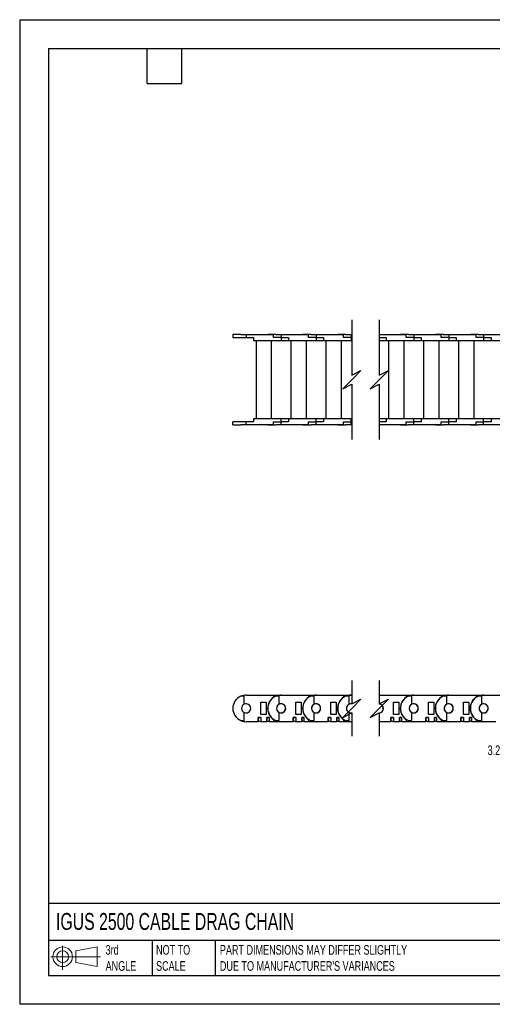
# Model space of a CAD drawing. Header units: inches. Extents: x 0 to 66, y 0 to 51.
# Tile 1 of 13: x 0 to 24.5, y 0 to 51. Entities that reach past the tile are written whole.
import ezdxf

# ---------------------------------------------------------------- set-up
doc = ezdxf.new("R2010")
doc.units = ezdxf.units.IN
doc.header["$LTSCALE"] = 6
doc.header["$MEASUREMENT"] = 0
doc.layers.add('DIMENSIONS', color=140, linetype='Continuous', lineweight=25)
doc.layers.add('TEXT', color=140, linetype='Continuous', lineweight=25)
doc.styles.add('SLDTEXTSTYLE0', font='TXT', dxfattribs={"width": 0.7})

# ---------------------------------------------------------------- blocks, each defined once
blk = doc.blocks.new('Block11')
at = {"color": 7, "linetype": 'Continuous', "lineweight": 18}
for p, q in [((0.611, 1.254), (0.611, 0)), ((1.294, 0.984), (2.404, 1.189)), ((2.404, 1.189), (2.404, 0.173)), ((0, 0.681), (2.569, 0.681)), ((1.294, 0.377), (1.294, 0.984)), ((1.294, 0.377), (2.404, 0.173))]:
    blk.add_line(p, q, dxfattribs=at)
for radius in [0.508, 0.304]:
    blk.add_circle((0.611, 0.681), radius, dxfattribs=at)
blk = doc.blocks.new('Block12')
at = {"color": 7, "linetype": 'Continuous'}
blk.add_blockref('Block11', (0, 0), dxfattribs=at)

msp = doc.modelspace()

# ---------------------------------------------------------------- linework, layer by layer
at = {"color": 7, "linetype": 'Continuous'}
for p, q in [((0.001, 51.001), (0.001, 0.001)), ((0.001, 51.001), (66.001, 51.001)), ((66.001, 0.001), (0.001, 0.001))]:
    msp.add_line(p, q, dxfattribs=at)
for p, q in [((11.043, 34.697), (11.043, 34.539)), ((11.453, 34.697), (11.043, 34.697)), ((11.453, 34.681), (11.453, 34.697)), ((11.453, 34.697), (11.634, 34.697)), ((11.732, 34.681), (11.453, 34.681)), ((11.634, 34.697), (11.634, 34.681)), ((11.732, 34.681), (11.732, 34.539)), ((13.158, 34.681), (11.732, 34.681)), ((12.854, 34.697), (12.854, 34.681)), ((13.264, 34.697), (12.854, 34.697)), ((13.158, 34.539), (13.158, 34.681)), ((13.264, 34.681), (13.264, 34.697)), ((13.264, 34.697), (13.445, 34.697)), ((13.543, 34.681), (13.264, 34.681)), ((13.445, 34.697), (13.78, 34.697)), ((13.445, 34.697), (13.445, 34.681)), ((13.543, 34.681), (13.543, 34.539)), ((14.969, 34.681), (13.543, 34.681)), ((13.78, 34.681), (13.78, 34.697)), ((14.665, 34.697), (14.665, 34.681)), ((15.075, 34.697), (14.665, 34.697)), ((14.969, 34.539), (14.969, 34.681)), ((15.075, 34.681), (15.075, 34.697)), ((15.075, 34.697), (15.256, 34.697)), ((15.354, 34.681), (15.075, 34.681)), ((15.256, 34.697), (15.256, 34.681)), ((15.256, 34.697), (15.591, 34.697)), ((15.354, 34.681), (15.354, 34.539)), ((16.78, 34.681), (15.354, 34.681)), ((15.591, 34.681), (15.591, 34.697)), ((16.476, 34.697), (16.476, 34.681)), ((16.886, 34.697), (16.476, 34.697)), ((16.78, 34.539), (16.78, 34.681)), ((16.886, 34.681), (16.886, 34.697)), ((16.886, 34.697), (17.067, 34.697)), ((17.165, 34.681), (16.886, 34.681)), ((17.067, 34.697), (17.067, 34.681)), ((17.067, 34.697), (17.21, 34.697)), ((17.165, 34.681), (17.165, 34.539)), ((17.21, 34.681), (17.165, 34.681)), ((18.627, 34.697), (18.839, 34.697)), ((20.028, 34.681), (18.627, 34.681)), ((18.839, 34.681), (18.839, 34.697)), ((19.725, 34.697), (19.725, 34.681)), ((20.135, 34.697), (19.725, 34.697)), ((20.028, 34.539), (20.028, 34.681)), ((20.135, 34.681), (20.135, 34.697)), ((20.135, 34.697), (20.316, 34.697)), ((20.414, 34.681), (20.135, 34.681)), ((20.316, 34.697), (20.316, 34.681)), ((20.316, 34.697), (20.65, 34.697)), ((20.414, 34.681), (20.414, 34.539)), ((21.839, 34.681), (20.414, 34.681)), ((20.65, 34.681), (20.65, 34.697)), ((21.536, 34.697), (21.536, 34.681)), ((21.946, 34.697), (21.536, 34.697)), ((21.839, 34.539), (21.839, 34.681)), ((21.946, 34.681), (21.946, 34.697)), ((21.946, 34.697), (22.127, 34.697)), ((22.225, 34.681), (21.946, 34.681)), ((22.127, 34.697), (22.127, 34.681)), ((22.127, 34.697), (22.461, 34.697)), ((22.225, 34.681), (22.225, 34.539)), ((23.65, 34.681), (22.225, 34.681)), ((22.461, 34.681), (22.461, 34.697)), ((23.347, 34.697), (23.347, 34.681)), ((23.757, 34.697), (23.347, 34.697)), ((23.65, 34.539), (23.65, 34.681)), ((23.757, 34.681), (23.757, 34.697)), ((23.757, 34.697), (23.938, 34.697)), ((24.036, 34.681), (23.757, 34.681)), ((23.938, 34.697), (23.938, 34.681)), ((23.938, 34.697), (24.272, 34.697)), ((24.036, 34.681), (24.036, 34.539)), ((25.461, 34.681), (24.036, 34.681)), ((24.272, 34.681), (24.272, 34.697)), ((11.043, 34.539), (11.732, 34.539)), ((11.732, 34.539), (12.118, 34.539)), ((12.118, 34.539), (12.118, 34.382)), ((12.118, 34.382), (13.543, 34.382)), ((12.244, 34.382), (13.032, 34.382)), ((12.244, 34.382), (12.244, 30.327)), ((12.358, 34.382), (12.358, 34.382)), ((12.469, 34.382), (12.469, 34.382)), ((12.776, 34.382), (12.776, 34.382)), ((12.917, 34.382), (12.917, 34.382)), ((13.032, 34.382), (13.032, 30.327)), ((13.543, 34.539), (13.158, 34.539)), ((13.543, 34.539), (13.543, 34.382)), ((13.543, 34.539), (13.929, 34.539)), ((13.543, 34.382), (13.929, 34.382)), ((13.929, 34.539), (13.929, 34.382)), ((13.929, 34.382), (15.354, 34.382)), ((14.055, 34.382), (14.843, 34.382)), ((14.055, 34.382), (14.055, 30.327)), ((14.169, 34.382), (14.169, 34.382)), ((14.28, 34.382), (14.28, 34.382)), ((14.587, 34.382), (14.587, 34.382)), ((14.728, 34.382), (14.728, 34.382)), ((14.843, 34.382), (14.843, 30.327)), ((15.354, 34.539), (14.969, 34.539)), ((15.354, 34.539), (15.74, 34.539)), ((15.354, 34.539), (15.354, 34.382)), ((15.354, 34.382), (15.74, 34.382)), ((15.74, 34.539), (15.74, 34.382)), ((15.74, 34.382), (17.165, 34.382)), ((15.866, 34.382), (15.866, 30.327)), ((15.866, 34.382), (16.654, 34.382)), ((15.98, 34.382), (15.98, 34.382)), ((16.091, 34.382), (16.091, 34.382)), ((16.398, 34.382), (16.398, 34.382)), ((16.539, 34.382), (16.539, 34.382)), ((16.654, 34.382), (16.654, 30.327)), ((17.165, 34.539), (16.78, 34.539)), ((17.165, 34.539), (17.21, 34.539)), ((17.165, 34.539), (17.165, 34.382)), ((17.165, 34.382), (17.21, 34.382)), ((18.627, 34.539), (18.989, 34.539)), ((18.627, 34.382), (18.989, 34.382)), ((18.989, 34.539), (18.989, 34.382)), ((18.989, 34.382), (20.414, 34.382)), ((19.115, 34.382), (19.115, 30.327)), ((19.115, 34.382), (19.902, 34.382)), ((19.229, 34.382), (19.229, 34.382)), ((19.339, 34.382), (19.339, 34.382)), ((19.646, 34.382), (19.646, 34.382)), ((19.788, 34.382), (19.788, 34.382)), ((19.902, 34.382), (19.902, 30.327)), ((20.414, 34.539), (20.028, 34.539)), ((20.414, 34.539), (20.8, 34.539)), ((20.414, 34.539), (20.414, 34.382)), ((20.414, 34.382), (20.8, 34.382)), ((20.8, 34.539), (20.8, 34.382)), ((20.8, 34.382), (22.225, 34.382)), ((20.926, 34.382), (21.713, 34.382)), ((20.926, 34.382), (20.926, 30.327)), ((21.04, 34.382), (21.04, 34.382)), ((21.15, 34.382), (21.15, 34.382)), ((21.457, 34.382), (21.457, 34.382)), ((21.599, 34.382), (21.599, 34.382)), ((21.713, 34.382), (21.713, 30.327)), ((22.225, 34.539), (21.839, 34.539)), ((22.225, 34.539), (22.611, 34.539)), ((22.225, 34.539), (22.225, 34.382)), ((22.225, 34.382), (22.611, 34.382)), ((22.611, 34.539), (22.611, 34.382)), ((22.611, 34.382), (24.036, 34.382)), ((22.737, 34.382), (22.737, 30.327)), ((22.737, 34.382), (23.524, 34.382)), ((22.851, 34.382), (22.851, 34.382)), ((22.961, 34.382), (22.961, 34.382)), ((23.269, 34.382), (23.269, 34.382)), ((23.41, 34.382), (23.41, 34.382)), ((23.524, 34.382), (23.524, 30.327)), ((24.036, 34.539), (23.65, 34.539)), ((24.036, 34.539), (24.422, 34.539)), ((24.036, 34.539), (24.036, 34.382)), ((24.036, 34.382), (24.422, 34.382)), ((24.422, 34.539), (24.422, 34.382)), ((24.422, 34.382), (25.847, 34.382)), ((11.043, 30.012), (11.043, 30.169)), ((11.732, 30.169), (11.043, 30.169)), ((11.732, 30.028), (11.732, 30.169)), ((12.118, 30.169), (11.732, 30.169)), ((13.543, 30.327), (12.118, 30.327)), ((12.118, 30.327), (12.118, 30.169)), ((13.158, 30.169), (13.543, 30.169)), ((13.158, 30.028), (13.158, 30.169)), ((13.543, 30.169), (13.543, 30.327)), ((13.929, 30.327), (13.543, 30.327)), ((13.543, 30.028), (13.543, 30.169)), ((13.929, 30.169), (13.543, 30.169)), ((13.929, 30.327), (13.929, 30.169)), ((15.354, 30.327), (13.929, 30.327)), ((14.969, 30.169), (15.354, 30.169)), ((14.969, 30.028), (14.969, 30.169)), ((15.354, 30.169), (15.354, 30.327)), ((15.74, 30.327), (15.354, 30.327)), ((15.354, 30.028), (15.354, 30.169)), ((15.74, 30.169), (15.354, 30.169)), ((17.165, 30.327), (15.74, 30.327)), ((15.74, 30.327), (15.74, 30.169)), ((16.78, 30.169), (17.165, 30.169)), ((16.78, 30.028), (16.78, 30.169)), ((17.165, 30.169), (17.165, 30.327)), ((17.21, 30.327), (17.165, 30.327)), ((17.165, 30.028), (17.165, 30.169)), ((17.21, 30.169), (17.165, 30.169)), ((18.989, 30.327), (18.627, 30.327)), ((18.989, 30.169), (18.627, 30.169)), ((20.414, 30.327), (18.989, 30.327)), ((18.989, 30.327), (18.989, 30.169)), ((20.028, 30.169), (20.414, 30.169)), ((20.028, 30.028), (20.028, 30.169)), ((20.414, 30.169), (20.414, 30.327)), ((20.8, 30.327), (20.414, 30.327)), ((20.414, 30.028), (20.414, 30.169)), ((20.8, 30.169), (20.414, 30.169)), ((20.8, 30.327), (20.8, 30.169)), ((22.225, 30.327), (20.8, 30.327)), ((21.839, 30.169), (22.225, 30.169)), ((21.839, 30.028), (21.839, 30.169)), ((22.225, 30.169), (22.225, 30.327)), ((22.611, 30.327), (22.225, 30.327)), ((22.225, 30.028), (22.225, 30.169)), ((22.611, 30.169), (22.225, 30.169)), ((24.036, 30.327), (22.611, 30.327)), ((22.611, 30.327), (22.611, 30.169)), ((23.65, 30.169), (24.036, 30.169)), ((23.65, 30.028), (23.65, 30.169)), ((24.036, 30.169), (24.036, 30.327)), ((24.422, 30.327), (24.036, 30.327)), ((24.036, 30.028), (24.036, 30.169)), ((24.422, 30.169), (24.036, 30.169)), ((25.847, 30.327), (24.422, 30.327)), ((24.422, 30.327), (24.422, 30.169)), ((11.043, 30.012), (11.453, 30.012)), ((11.453, 30.012), (11.453, 30.028)), ((11.453, 30.028), (11.732, 30.028)), ((11.634, 30.012), (11.453, 30.012)), ((11.634, 30.028), (11.634, 30.012)), ((11.732, 30.028), (13.158, 30.028)), ((12.854, 30.012), (12.854, 30.028)), ((12.854, 30.012), (13.264, 30.012)), ((13.264, 30.012), (13.264, 30.028)), ((13.264, 30.028), (13.543, 30.028)), ((13.445, 30.012), (13.264, 30.012)), ((13.445, 30.028), (13.445, 30.012)), ((13.78, 30.012), (13.445, 30.012)), ((13.543, 30.028), (14.969, 30.028)), ((13.78, 30.028), (13.78, 30.012)), ((14.665, 30.012), (14.665, 30.028)), ((14.665, 30.012), (15.075, 30.012)), ((15.075, 30.012), (15.075, 30.028)), ((15.075, 30.028), (15.354, 30.028)), ((15.256, 30.012), (15.075, 30.012)), ((15.256, 30.028), (15.256, 30.012)), ((15.591, 30.012), (15.256, 30.012)), ((15.354, 30.028), (16.78, 30.028)), ((15.591, 30.028), (15.591, 30.012)), ((16.476, 30.012), (16.476, 30.028)), ((16.476, 30.012), (16.886, 30.012)), ((16.886, 30.012), (16.886, 30.028)), ((16.886, 30.028), (17.165, 30.028)), ((17.067, 30.012), (16.886, 30.012)), ((17.067, 30.028), (17.067, 30.012)), ((17.21, 30.012), (17.067, 30.012)), ((17.165, 30.028), (17.21, 30.028)), ((18.627, 30.028), (20.028, 30.028)), ((18.839, 30.012), (18.627, 30.012)), ((18.839, 30.028), (18.839, 30.012)), ((19.725, 30.012), (19.725, 30.028)), ((19.725, 30.012), (20.135, 30.012)), ((20.135, 30.012), (20.135, 30.028)), ((20.135, 30.028), (20.414, 30.028)), ((20.316, 30.012), (20.135, 30.012)), ((20.316, 30.028), (20.316, 30.012)), ((20.65, 30.012), (20.316, 30.012)), ((20.414, 30.028), (21.839, 30.028)), ((20.65, 30.028), (20.65, 30.012)), ((21.536, 30.012), (21.536, 30.028)), ((21.536, 30.012), (21.946, 30.012)), ((21.946, 30.012), (21.946, 30.028)), ((21.946, 30.028), (22.225, 30.028)), ((22.127, 30.012), (21.946, 30.012)), ((22.127, 30.028), (22.127, 30.012)), ((22.461, 30.012), (22.127, 30.012)), ((22.225, 30.028), (23.65, 30.028)), ((22.461, 30.028), (22.461, 30.012)), ((23.347, 30.012), (23.347, 30.028)), ((23.347, 30.012), (23.757, 30.012)), ((23.757, 30.012), (23.757, 30.028)), ((23.757, 30.028), (24.036, 30.028)), ((23.938, 30.012), (23.757, 30.012)), ((23.938, 30.028), (23.938, 30.012)), ((24.272, 30.012), (23.938, 30.012)), ((24.036, 30.028), (25.461, 30.028)), ((24.272, 30.028), (24.272, 30.012)), ((11.634, 15.958), (11.453, 15.958)), ((11.634, 15.543), (11.634, 15.958)), ((11.732, 16.017), (13.158, 16.017)), ((13.158, 16.017), (13.158, 15.908)), ((13.158, 16.017), (13.543, 16.017)), ((13.445, 15.958), (13.264, 15.958)), ((13.445, 15.543), (13.445, 15.958)), ((13.543, 16.017), (14.969, 16.017)), ((14.969, 16.017), (14.969, 15.908)), ((14.969, 16.017), (15.354, 16.017)), ((15.256, 15.958), (15.075, 15.958)), ((15.256, 15.543), (15.256, 15.958)), ((15.354, 16.017), (16.78, 16.017)), ((16.78, 16.017), (16.78, 15.908)), ((16.78, 16.017), (17.165, 16.017)), ((17.067, 15.958), (16.886, 15.958)), ((17.067, 15.543), (17.067, 15.958)), ((17.165, 16.017), (17.21, 16.017)), ((18.627, 16.017), (20.028, 16.017)), ((20.028, 16.017), (20.028, 15.908)), ((20.028, 16.017), (20.414, 16.017)), ((20.316, 15.958), (20.135, 15.958)), ((20.316, 15.543), (20.316, 15.958)), ((20.414, 16.017), (21.839, 16.017)), ((21.839, 16.017), (21.839, 15.908)), ((21.839, 16.017), (22.225, 16.017)), ((22.127, 15.958), (21.946, 15.958)), ((22.127, 15.543), (22.127, 15.958)), ((22.225, 16.017), (23.65, 16.017)), ((23.65, 16.017), (23.65, 15.908)), ((23.65, 16.017), (24.036, 16.017)), ((23.938, 15.958), (23.757, 15.958)), ((23.938, 15.543), (23.938, 15.958)), ((24.036, 16.017), (25.461, 16.017)), ((12.5, 15.013), (12.5, 15.643)), ((12.5, 15.643), (12.776, 15.643)), ((12.776, 15.643), (12.776, 15.013)), ((14.311, 15.013), (14.311, 15.643)), ((14.311, 15.643), (14.587, 15.643)), ((14.587, 15.643), (14.587, 15.013)), ((16.122, 15.013), (16.122, 15.643)), ((16.122, 15.643), (16.398, 15.643)), ((16.398, 15.643), (16.398, 15.013)), ((19.371, 15.013), (19.371, 15.643)), ((19.371, 15.643), (19.646, 15.643)), ((19.646, 15.643), (19.646, 15.013)), ((21.182, 15.013), (21.182, 15.643)), ((21.182, 15.643), (21.457, 15.643)), ((21.457, 15.643), (21.457, 15.013)), ((22.993, 15.013), (22.993, 15.643)), ((22.993, 15.643), (23.268, 15.643)), ((23.268, 15.643), (23.268, 15.013)), ((11.634, 14.698), (11.634, 15.113)), ((12.358, 14.855), (12.358, 14.659)), ((12.5, 14.855), (12.358, 14.855)), ((12.358, 14.855), (12.358, 14.855)), ((12.358, 14.855), (12.5, 14.855)), ((12.358, 14.639), (12.358, 14.855)), ((12.469, 14.855), (12.469, 14.855)), ((12.776, 15.013), (12.5, 15.013)), ((12.5, 14.855), (12.5, 14.659)), ((12.5, 14.855), (12.5, 14.855)), ((12.5, 14.855), (12.5, 14.639)), ((12.807, 14.855), (12.807, 14.659)), ((12.917, 14.855), (12.807, 14.855)), ((12.807, 14.855), (12.807, 14.855)), ((12.807, 14.855), (12.917, 14.855)), ((12.807, 14.639), (12.807, 14.855)), ((12.917, 14.855), (12.917, 14.659)), ((12.917, 14.855), (12.917, 14.855)), ((12.917, 14.855), (12.917, 14.639)), ((13.445, 14.698), (13.445, 15.113)), ((14.169, 14.855), (14.169, 14.659)), ((14.311, 14.855), (14.169, 14.855)), ((14.169, 14.855), (14.169, 14.855)), ((14.169, 14.855), (14.311, 14.855)), ((14.169, 14.639), (14.169, 14.855)), ((14.28, 14.855), (14.28, 14.855)), ((14.587, 15.013), (14.311, 15.013)), ((14.311, 14.855), (14.311, 14.659)), ((14.311, 14.855), (14.311, 14.855)), ((14.311, 14.855), (14.311, 14.639)), ((14.618, 14.855), (14.618, 14.659)), ((14.728, 14.855), (14.618, 14.855)), ((14.618, 14.855), (14.618, 14.855)), ((14.618, 14.855), (14.728, 14.855)), ((14.618, 14.639), (14.618, 14.855)), ((14.728, 14.855), (14.728, 14.659)), ((14.728, 14.855), (14.728, 14.855)), ((14.728, 14.855), (14.728, 14.639)), ((15.256, 14.698), (15.256, 15.113)), ((15.98, 14.855), (15.98, 14.659)), ((16.122, 14.855), (15.98, 14.855)), ((15.98, 14.855), (15.98, 14.855)), ((15.98, 14.855), (16.122, 14.855)), ((15.98, 14.639), (15.98, 14.855)), ((16.091, 14.855), (16.091, 14.855)), ((16.398, 15.013), (16.122, 15.013)), ((16.122, 14.855), (16.122, 14.659)), ((16.122, 14.855), (16.122, 14.855)), ((16.122, 14.855), (16.122, 14.639)), ((16.429, 14.855), (16.429, 14.659)), ((16.539, 14.855), (16.429, 14.855)), ((16.429, 14.855), (16.429, 14.855)), ((16.429, 14.855), (16.539, 14.855)), ((16.429, 14.639), (16.429, 14.855)), ((16.539, 14.855), (16.539, 14.659)), ((16.539, 14.855), (16.539, 14.855)), ((16.539, 14.855), (16.539, 14.639)), ((17.067, 14.698), (17.067, 15.113)), ((19.229, 14.855), (19.229, 14.659)), ((19.371, 14.855), (19.229, 14.855)), ((19.229, 14.855), (19.229, 14.855)), ((19.229, 14.855), (19.371, 14.855)), ((19.229, 14.639), (19.229, 14.855)), ((19.339, 14.855), (19.339, 14.855)), ((19.646, 15.013), (19.371, 15.013)), ((19.371, 14.855), (19.371, 14.659)), ((19.371, 14.855), (19.371, 14.855)), ((19.371, 14.855), (19.371, 14.639)), ((19.678, 14.855), (19.678, 14.659)), ((19.788, 14.855), (19.678, 14.855)), ((19.678, 14.855), (19.678, 14.855)), ((19.678, 14.855), (19.788, 14.855)), ((19.678, 14.639), (19.678, 14.855)), ((19.788, 14.855), (19.788, 14.659)), ((19.788, 14.855), (19.788, 14.855)), ((19.788, 14.855), (19.788, 14.639)), ((20.316, 14.698), (20.316, 15.113)), ((21.04, 14.855), (21.04, 14.659)), ((21.182, 14.855), (21.04, 14.855)), ((21.04, 14.855), (21.04, 14.855)), ((21.04, 14.855), (21.182, 14.855)), ((21.04, 14.639), (21.04, 14.855)), ((21.15, 14.855), (21.15, 14.855)), ((21.457, 15.013), (21.182, 15.013)), ((21.182, 14.855), (21.182, 14.659)), ((21.182, 14.855), (21.182, 14.855)), ((21.182, 14.855), (21.182, 14.639)), ((21.489, 14.855), (21.489, 14.659)), ((21.599, 14.855), (21.489, 14.855)), ((21.489, 14.855), (21.489, 14.855)), ((21.489, 14.855), (21.599, 14.855)), ((21.489, 14.639), (21.489, 14.855)), ((21.599, 14.855), (21.599, 14.659)), ((21.599, 14.855), (21.599, 14.855)), ((21.599, 14.855), (21.599, 14.639)), ((22.127, 14.698), (22.127, 15.113)), ((22.851, 14.855), (22.851, 14.659)), ((22.993, 14.855), (22.851, 14.855)), ((22.851, 14.855), (22.851, 14.855)), ((22.851, 14.855), (22.993, 14.855)), ((22.851, 14.639), (22.851, 14.855)), ((22.961, 14.855), (22.961, 14.855)), ((23.268, 15.013), (22.993, 15.013)), ((22.993, 14.855), (22.993, 14.659)), ((22.993, 14.855), (22.993, 14.855)), ((22.993, 14.855), (22.993, 14.639)), ((23.3, 14.855), (23.3, 14.659)), ((23.41, 14.855), (23.3, 14.855)), ((23.3, 14.855), (23.3, 14.855)), ((23.3, 14.855), (23.41, 14.855)), ((23.3, 14.639), (23.3, 14.855)), ((23.41, 14.855), (23.41, 14.659)), ((23.41, 14.855), (23.41, 14.855)), ((23.41, 14.855), (23.41, 14.639)), ((23.938, 14.698), (23.938, 15.113)), ((11.453, 14.698), (11.634, 14.698)), ((12.358, 14.639), (11.732, 14.639)), ((12.358, 14.659), (12.5, 14.659)), ((12.358, 14.659), (12.358, 14.659)), ((12.469, 14.659), (12.469, 14.639)), ((12.5, 14.639), (12.469, 14.639)), ((12.5, 14.659), (12.5, 14.659)), ((12.807, 14.639), (12.5, 14.639)), ((12.807, 14.659), (12.917, 14.659)), ((12.807, 14.659), (12.807, 14.659)), ((12.917, 14.659), (12.917, 14.659)), ((13.158, 14.639), (12.917, 14.639)), ((13.158, 14.748), (13.158, 14.639)), ((13.543, 14.639), (13.158, 14.639)), ((13.264, 14.698), (13.445, 14.698)), ((14.169, 14.639), (13.543, 14.639)), ((14.169, 14.659), (14.311, 14.659)), ((14.169, 14.659), (14.169, 14.659)), ((14.28, 14.659), (14.28, 14.639)), ((14.311, 14.639), (14.28, 14.639)), ((14.311, 14.659), (14.311, 14.659)), ((14.618, 14.639), (14.311, 14.639)), ((14.618, 14.659), (14.728, 14.659)), ((14.618, 14.659), (14.618, 14.659)), ((14.728, 14.659), (14.728, 14.659)), ((14.969, 14.639), (14.728, 14.639)), ((14.969, 14.748), (14.969, 14.639)), ((15.354, 14.639), (14.969, 14.639)), ((15.075, 14.698), (15.256, 14.698)), ((15.98, 14.639), (15.354, 14.639)), ((15.98, 14.659), (16.122, 14.659)), ((15.98, 14.659), (15.98, 14.659)), ((16.091, 14.659), (16.091, 14.639)), ((16.122, 14.639), (16.091, 14.639)), ((16.122, 14.659), (16.122, 14.659)), ((16.429, 14.639), (16.122, 14.639)), ((16.429, 14.659), (16.539, 14.659)), ((16.429, 14.659), (16.429, 14.659)), ((16.539, 14.659), (16.539, 14.659)), ((16.78, 14.639), (16.539, 14.639)), ((16.78, 14.748), (16.78, 14.639)), ((17.165, 14.639), (16.78, 14.639)), ((16.886, 14.698), (17.067, 14.698)), ((17.21, 14.639), (17.165, 14.639)), ((19.229, 14.639), (18.627, 14.639)), ((19.229, 14.659), (19.371, 14.659)), ((19.229, 14.659), (19.229, 14.659)), ((19.339, 14.659), (19.339, 14.639)), ((19.371, 14.639), (19.339, 14.639)), ((19.371, 14.659), (19.371, 14.659)), ((19.678, 14.639), (19.371, 14.639)), ((19.678, 14.659), (19.788, 14.659)), ((19.678, 14.659), (19.678, 14.659)), ((19.788, 14.659), (19.788, 14.659)), ((20.028, 14.639), (19.788, 14.639)), ((20.028, 14.748), (20.028, 14.639)), ((20.414, 14.639), (20.028, 14.639)), ((20.135, 14.698), (20.316, 14.698)), ((21.04, 14.639), (20.414, 14.639)), ((21.04, 14.659), (21.182, 14.659)), ((21.04, 14.659), (21.04, 14.659)), ((21.15, 14.659), (21.15, 14.639)), ((21.182, 14.639), (21.15, 14.639)), ((21.182, 14.659), (21.182, 14.659)), ((21.489, 14.639), (21.182, 14.639)), ((21.489, 14.659), (21.599, 14.659)), ((21.489, 14.659), (21.489, 14.659)), ((21.599, 14.659), (21.599, 14.659)), ((21.839, 14.639), (21.599, 14.639)), ((21.839, 14.748), (21.839, 14.639)), ((22.225, 14.639), (21.839, 14.639)), ((21.946, 14.698), (22.127, 14.698)), ((22.851, 14.639), (22.225, 14.639)), ((22.851, 14.659), (22.993, 14.659)), ((22.851, 14.659), (22.851, 14.659)), ((22.961, 14.659), (22.961, 14.639)), ((22.993, 14.639), (22.961, 14.639)), ((22.993, 14.659), (22.993, 14.659)), ((23.3, 14.639), (22.993, 14.639)), ((23.3, 14.659), (23.41, 14.659)), ((23.3, 14.659), (23.3, 14.659)), ((23.41, 14.659), (23.41, 14.659)), ((23.65, 14.639), (23.41, 14.639)), ((23.65, 14.748), (23.65, 14.639)), ((24.036, 14.639), (23.65, 14.639)), ((23.757, 14.698), (23.938, 14.698)), ((24.662, 14.639), (24.036, 14.639))]:
    msp.add_line(p, q)
for centre, radius, start, end in [((11.732, 15.328), 0.689, 113.8956, 180), ((11.732, 15.328), 0.689, 89.9999, 113.8955), ((13.543, 15.328), 0.697, 123.6193, 180.0001), ((13.543, 15.328), 0.689, 113.8956, 180), ((13.543, 15.328), 0.689, 89.9999, 113.8955), ((15.354, 15.328), 0.697, 123.6193, 180.0001), ((15.354, 15.328), 0.689, 113.8953, 180.0002), ((15.354, 15.328), 0.689, 89.9999, 113.8955), ((17.165, 15.328), 0.697, 123.6194, 180), ((17.165, 15.328), 0.689, 113.8954, 180), ((17.165, 15.328), 0.689, 89.9998, 113.8956), ((20.414, 15.328), 0.697, 123.6193, 180.0001), ((20.414, 15.328), 0.689, 113.8955, 180), ((20.414, 15.328), 0.689, 89.9999, 113.8955), ((22.225, 15.328), 0.697, 123.6193, 180.0001), ((22.225, 15.328), 0.689, 113.8955, 180), ((22.225, 15.328), 0.689, 89.9999, 113.8956), ((24.036, 15.328), 0.697, 123.6193, 180), ((24.036, 15.328), 0.689, 113.8955, 180.0001), ((24.036, 15.328), 0.689, 89.9999, 113.8956), ((11.732, 15.328), 0.689, 180.0001, 246.1044), ((11.732, 15.328), 0.237, 114.581, 179.9997), ((11.732, 15.328), 0.237, 180.0002, 245.4192), ((11.732, 15.328), 0.237, 0.0002, 114.5805), ((11.732, 15.328), 0.237, 245.4194, 359.9998), ((13.543, 15.328), 0.697, 179.9999, 236.3807), ((13.543, 15.328), 0.689, 180.0001, 246.1044), ((13.543, 15.328), 0.236, 359.9999, 180.0001), ((13.543, 15.328), 0.237, 114.581, 179.9997), ((13.543, 15.328), 0.237, 180.0002, 245.4192), ((13.543, 15.328), 0.236, 180, 0), ((13.543, 15.328), 0.237, 359.9999, 114.5807), ((13.543, 15.328), 0.237, 245.4192, 0.0002), ((15.354, 15.328), 0.697, 179.9999, 236.3807), ((15.354, 15.328), 0.689, 179.9998, 246.1047), ((15.354, 15.328), 0.236, 359.9999, 180.0001), ((15.354, 15.328), 0.237, 114.581, 179.9997), ((15.354, 15.328), 0.237, 180.0002, 245.4192), ((15.354, 15.328), 0.236, 180, 0), ((15.354, 15.328), 0.237, 359.9999, 114.5807), ((15.354, 15.328), 0.237, 245.4192, 0.0002), ((17.165, 15.328), 0.697, 180, 236.3806), ((17.165, 15.328), 0.689, 180, 246.1046), ((17.163, 15.329), 0.234, 78.3939, 180.3618), ((17.165, 15.328), 0.237, 114.5805, 180.0001), ((17.165, 15.328), 0.237, 179.9998, 245.4196), ((17.163, 15.327), 0.234, 179.7936, 281.4507), ((17.161, 15.343), 0.221, 77.1872, 115.0789), ((18.605, 15.328), 0.235, 359.8471, 84.5142), ((18.607, 15.329), 0.232, 359.5989, 85.0272), ((18.605, 15.327), 0.235, 275.4859, 0.1528), ((18.607, 15.326), 0.232, 274.9728, 0.401), ((20.414, 15.328), 0.697, 179.9999, 236.3807), ((20.414, 15.328), 0.689, 180, 246.1045), ((20.414, 15.328), 0.236, 360, 180), ((20.414, 15.328), 0.237, 114.581, 179.9997), ((20.414, 15.328), 0.237, 180.0002, 245.4192), ((20.414, 15.328), 0.236, 180.0001, 359.9999), ((20.414, 15.328), 0.237, 0, 114.5806), ((20.414, 15.328), 0.237, 245.4193, 0), ((22.225, 15.328), 0.697, 179.9999, 236.3807), ((22.225, 15.328), 0.689, 180, 246.1045), ((22.225, 15.328), 0.236, 360, 180), ((22.225, 15.328), 0.237, 114.5808, 179.9999), ((22.225, 15.328), 0.237, 180, 245.4194), ((22.225, 15.328), 0.236, 180, 360), ((22.225, 15.328), 0.237, 0, 114.5806), ((22.225, 15.328), 0.237, 245.4193, 0), ((24.036, 15.328), 0.697, 180, 236.3807), ((24.036, 15.328), 0.689, 180, 246.1045), ((24.036, 15.328), 0.236, 360, 180), ((24.036, 15.328), 0.237, 114.5807, 180), ((24.036, 15.328), 0.237, 179.9999, 245.4195), ((24.036, 15.328), 0.236, 180, 360), ((24.036, 15.328), 0.237, 360, 114.5806), ((24.036, 15.328), 0.237, 245.4193, 0.0001), ((17.158, 15.286), 0.196, 242.3826, 285.3511), ((11.732, 15.328), 0.689, 246.1045, 269.9999), ((13.543, 15.328), 0.689, 246.1045, 269.9999), ((15.354, 15.328), 0.689, 246.1045, 269.9999), ((17.165, 15.328), 0.689, 246.1044, 270), ((20.414, 15.328), 0.689, 246.1045, 269.9999), ((22.225, 15.328), 0.689, 246.1045, 269.9999), ((24.036, 15.328), 0.689, 246.1045, 270)]:
    msp.add_arc(centre, radius, start, end)
at = {"layer": 'DIMENSIONS', "color": 140}
for p, q in [((17.21, 35.447), (17.21, 32.591)), ((18.627, 35.447), (18.627, 32.591)), ((17.21, 32.591), (17.682, 32.827)), ((17.682, 32.827), (17.21, 32.354)), ((18.627, 32.591), (19.1, 32.827)), ((19.1, 32.827), (18.627, 32.354)), ((17.21, 32.354), (16.737, 31.882)), ((18.627, 32.354), (18.155, 31.882)), ((16.737, 31.882), (17.21, 32.118)), ((17.21, 32.118), (17.21, 29.262)), ((18.155, 31.882), (18.627, 32.118)), ((18.627, 32.118), (18.627, 29.262)), ((17.21, 16.767), (17.21, 15.564)), ((18.627, 16.767), (18.627, 15.564)), ((17.21, 15.328), (16.737, 14.855)), ((17.21, 15.564), (17.682, 15.8)), ((17.682, 15.8), (17.21, 15.328)), ((18.627, 15.328), (18.155, 14.855)), ((18.627, 15.564), (19.1, 15.8)), ((19.1, 15.8), (18.627, 15.328)), ((16.737, 14.855), (17.21, 15.092)), ((17.21, 15.092), (17.21, 13.889)), ((18.155, 14.855), (18.627, 15.092)), ((18.627, 15.092), (18.627, 13.889))]:
    msp.add_line(p, q, dxfattribs=at)
at = {"layer": 'TEXT'}
for p, q in [((1.5, 49.5), (64.5, 49.5)), ((1.5, 49.5), (1.5, 1.5)), ((6.6, 47.7), (6.6, 49.5)), ((8.4, 47.7), (8.4, 49.5)), ((6.6, 47.7), (8.4, 47.7)), ((64.5, 5.227), (1.5, 5.227)), ((64.5, 3.3), (1.5, 3.3)), ((6.861, 3.3), (6.861, 1.5)), ((10.119, 3.3), (10.119, 1.5)), ((1.5, 1.5), (64.5, 1.5))]:
    msp.add_line(p, q, dxfattribs=at)

# ---------------------------------------------------------------- block references
msp.add_blockref('Block12', (1.615, 1.784), dxfattribs=at)

# ---------------------------------------------------------------- texts
at = {"layer": 'DIMENSIONS', "insert": (24.244, 13.412), "char_height": 0.5, "attachment_point": 1, "style": 'SLDTEXTSTYLE0'}
msp.add_mtext('3.2FT / 1M LENGTH', dxfattribs=at)
at = {"layer": 'TEXT', "attachment_point": 1, "style": 'SLDTEXTSTYLE0'}
for s, insert, char_height in [('IGUS 2500 CABLE DRAG CHAIN', (1.882, 4.73), 0.875), ('3rd^JANGLE', (4.453, 3.07), 0.5), ('NOT TO^JSCALE', (7.065, 3.07), 0.5), ("PART DIMENSIONS MAY DIFFER SLIGHTLY ^JDUE TO MANUFACTURER'S VARIANCES", (10.373, 3.07), 0.5)]:
    msp.add_mtext(s, dxfattribs=dict(at, insert=insert, char_height=char_height))

doc.saveas('drawing.dxf')
